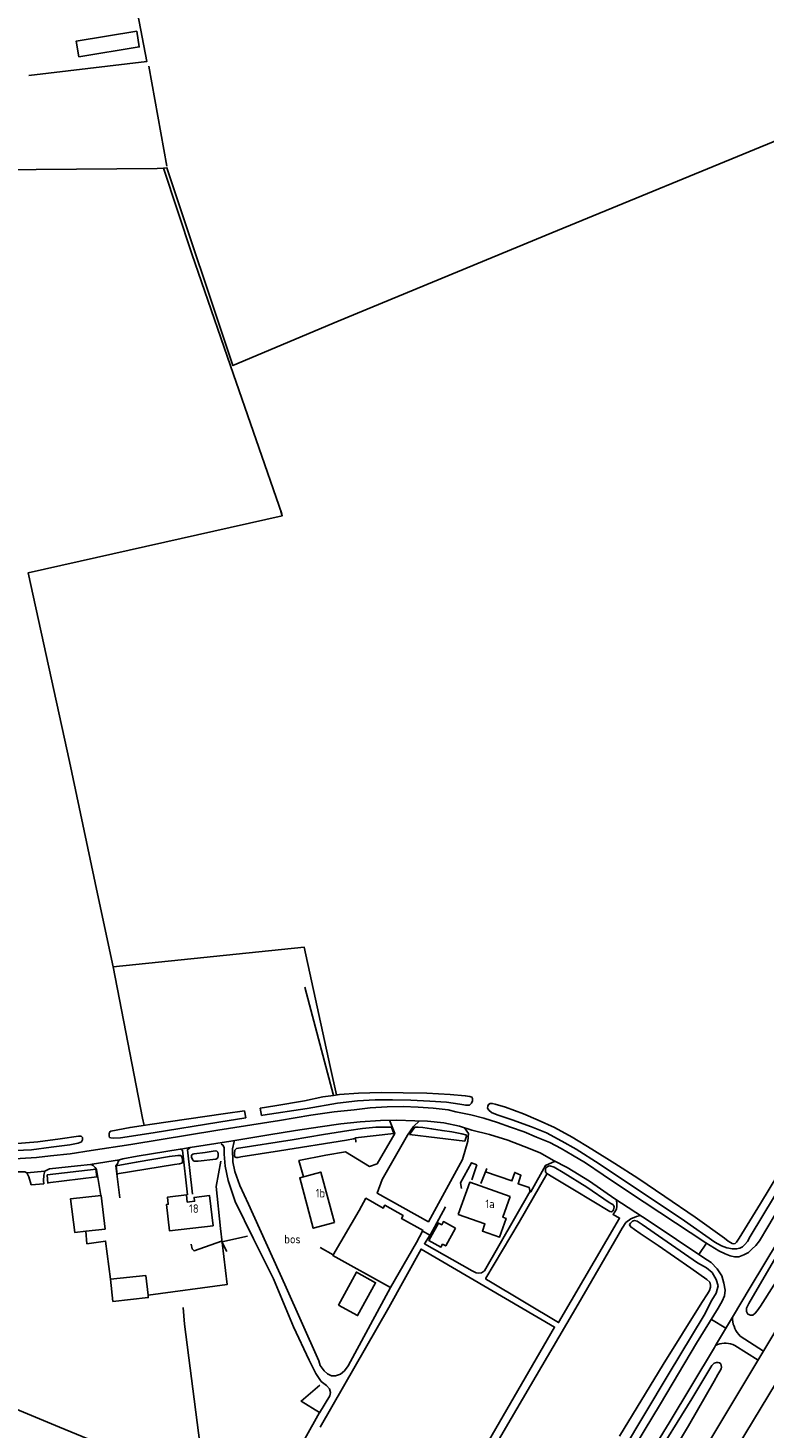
# Model space of a CAD drawing. Header units: metres. Extents: x 226218 to 240385, y 439369 to 449677.
# Tile 202 of 256: x 234493 to 234709, y 444626 to 445037. Entities that reach past the tile are written whole.
import ezdxf

# ---------------------------------------------------------------- set-up
doc = ezdxf.new("R2010")
doc.units = ezdxf.units.M
doc.header["$MEASUREMENT"] = 0
for name, color, linetype in [('DAKRAND-BYG', 4, 'Continuous'), ('FUNKTIEAAND', 253, 'Continuous'), ('HEK', 253, 'Continuous'), ('HOOFDGEBOUW', 4, 'Continuous'), ('HOUTWAL', 253, 'Continuous'), ('HUISNUMMER', 253, 'Continuous'), ('INSTEEKSLOOT', 153, 'Continuous'), ('KANTVERH', 253, 'Continuous'), ('KNTONVERHARD', 253, 'Continuous'), ('KUNSTWERK', 253, 'Continuous'), ('MIDSLTGREPPEL', 253, 'Continuous'), ('MUUR', 253, 'Continuous'), ('OVLIJNOBJ', 253, 'Continuous'), ('RASTER', 253, 'Continuous')]:
    doc.layers.add(name, color=color, linetype=linetype)
doc.styles.get("Standard").update_dxf_attribs({"font": 'iso.shx'})

msp = doc.modelspace()

# ---------------------------------------------------------------- linework, layer by layer
at = {"layer": 'DAKRAND-BYG'}
for p, q in [((234510.09, 444683.72), (234515.76, 444684.33)), ((234608.92, 444683.7), (234607.12, 444680.46)), ((234527.72, 444670.76), (234517.32, 444669.63)), ((234528.35, 444664.99), (234527.72, 444670.76))]:
    msp.add_line(p, q, dxfattribs=at)
for points in [[(234507.99, 445028.41), (234525.75, 445031.27), (234525.01, 445035.87), (234507.25, 445033.01), (234507.99, 445028.41)], [(234583.06, 444686.24), (234579.04, 444701.07), (234572.84, 444699.35), (234576.83, 444684.61), (234583.06, 444686.24)], [(234515.76, 444684.33), (234514.62, 444694.21), (234505.55, 444693.21), (234506.81, 444683.37), (234510.09, 444683.72)], [(234590.27, 444689.83), (234592.26, 444693.4), (234597.38, 444690.54), (234597.82, 444691.33), (234603.21, 444688.32), (234602.73, 444687.46), (234609.05, 444683.93), (234608.92, 444683.7)], [(234590.27, 444689.83), (234582.57, 444676.63), (234599.52, 444667.2), (234607.12, 444680.46)], [(234618.55, 444684.66), (234615.72, 444679.42), (234614.77, 444679.93), (234614.3, 444679.08), (234610.77, 444680.99), (234613.56, 444686.14), (234614.52, 444685.62), (234615.03, 444686.56), (234618.55, 444684.66)], [(234584.2, 444662.06), (234589.49, 444671.72), (234595.13, 444668.63), (234589.84, 444658.97), (234584.2, 444662.06)], [(234517.32, 444669.63), (234518.03, 444663.14), (234528.42, 444664.27), (234528.35, 444664.99)]]:
    msp.add_lwpolyline(points, dxfattribs=at)
at = {"layer": 'HEK'}
msp.add_lwpolyline([(234510.09, 444683.72), (234510.41, 444680.03), (234515.88, 444680.82), (234517.32, 444669.63)], dxfattribs=at)
at = {"layer": 'HOOFDGEBOUW'}
for points in [[(234619.36, 444688.63), (234622.74, 444698.08), (234634.63, 444693.87)], [(234547.41, 444685.3), (234546.38, 444694.19), (234541.85, 444693.67), (234541.98, 444692.54), (234539.83, 444692.29), (234539.59, 444694.36), (234534.04, 444693.72), (234534.29, 444691.64), (234533.74, 444691.57), (234534.64, 444683.82), (234547.41, 444685.3)], [(234619.36, 444688.63), (234627.23, 444685.86), (234626.49, 444683.77), (234631.5, 444682), (234633.43, 444687.49), (234632.5, 444687.82), (234634.63, 444693.87)]]:
    msp.add_lwpolyline(points, dxfattribs=at)
at = {"layer": 'HOUTWAL'}
msp.add_lwpolyline([(234517.58, 445081.19), (234527.95, 445026.96), (234493.39, 445022.9)], dxfattribs=at)
at = {"layer": 'INSTEEKSLOOT'}
for p, q in [((234579.68, 444723.13), (234582.74, 444723.59)), ((234557.01, 444716.96), (234556.67, 444719.1)), ((234561.6, 444717.67), (234561.26, 444719.82)), ((234498.76, 444700.24), (234513.07, 444701.96)), ((234498.88, 444697.94), (234513.31, 444699.7))]:
    msp.add_line(p, q, dxfattribs=at)
for points in [[(234792.44, 444799.36), (234787.36, 444791.16), (234781.33, 444781.38), (234776.13, 444772.65), (234753.33, 444734.5), (234725.57, 444689.28), (234708.12, 444661.7), (234707.12, 444660.34), (234706.57, 444659.68), (234705.79, 444659.12), (234705.16, 444659.1), (234704.4, 444659.43), (234703.97, 444660.19), (234704.02, 444661.16), (234704.64, 444662.54), (234711.86, 444674.96), (234735.1, 444712.91), (234753.36, 444743.25), (234770.38, 444771.19)], [(234582.74, 444723.59), (234584.48, 444723.85), (234590.13, 444724.22), (234596.73, 444724.43), (234603.23, 444724.36), (234610.15, 444724.24), (234617.04, 444723.9), (234621.45, 444723.49), (234622.82, 444723.24), (234623.39, 444723.06), (234623.55, 444722.67)], [(234561.26, 444719.82), (234565.5, 444720.48), (234574.28, 444722.01), (234579.68, 444723.13)], [(234623.55, 444722.67), (234623.52, 444722.01), (234623.3, 444721.3), (234622.72, 444720.75), (234621.58, 444720.7), (234619.82, 444721.05), (234615.95, 444721.6), (234611.04, 444721.93), (234605.51, 444722.15), (234600.04, 444722.31), (234594.96, 444722.31), (234589.8, 444721.97), (234583.91, 444721.28), (234575.02, 444719.75), (234562.05, 444717.74), (234561.6, 444717.67)], [(234712.24, 444693.98), (234705.09, 444682.16), (234704.24, 444680.75), (234703.53, 444679.83), (234702.76, 444679.17), (234702.01, 444678.74), (234701.06, 444678.52), (234699.84, 444678.54), (234698.25, 444678.82), (234696.61, 444679.45), (234694.66, 444680.53), (234685.74, 444686.73), (234677.51, 444692.35), (234668.75, 444698.12), (234660.76, 444703.52), (234653.95, 444707.8), (234649.77, 444710.19), (234645.3, 444712.59), (234640.91, 444714.38), (234635.16, 444716.45), (234630.82, 444717.84), (234629.14, 444718.59), (234628.33, 444719.28), (234627.97, 444719.83), (234628.02, 444720.4), (234628.3, 444720.92), (234628.75, 444721.19), (234629.36, 444721.25), (234630.19, 444721.03), (234633.27, 444720.13), (234638.54, 444718.2)], [(234557.01, 444716.96), (234549.14, 444715.74), (234529.84, 444712.59), (234520.26, 444711.15), (234518.25, 444711), (234517.43, 444711.11), (234517.04, 444711.28), (234516.9, 444711.67), (234516.93, 444712.33), (234517.07, 444712.82), (234517.44, 444713.09), (234523.06, 444714.17), (234526.33, 444714.68), (234528.91, 444715), (234551.11, 444718.23), (234556.67, 444719.1)], [(234638.54, 444718.2), (234642.81, 444716.32), (234647.58, 444714.15), (234652.81, 444711.37), (234658.58, 444707.84), (234665.33, 444703.63), (234672.06, 444699.32), (234679.97, 444693.9), (234688.94, 444687.89), (234697.56, 444681.68), (234698.61, 444680.8), (234699.3, 444680.39), (234699.74, 444680.17), (234700.29, 444680.07), (234700.67, 444680.14), (234701.07, 444680.48), (234701.84, 444681.67), (234708.08, 444691.87), (234715.98, 444704.94)], [(234599.76, 444714.26), (234598.62, 444714.3), (234595.23, 444714.22), (234591.27, 444713.88), (234587.23, 444713.25), (234579.85, 444712.1), (234570.6, 444710.5), (234554.31, 444707.98), (234553.82, 444707.47), (234553.68, 444706.61), (234553.74, 444705.85), (234553.9, 444705.47), (234554.24, 444705.32), (234554.8, 444705.38), (234555.61, 444705.52), (234566.95, 444707.3), (234586.54, 444710.46), (234588.68, 444710.89), (234589.27, 444711.08)], [(234606.61, 444714.22), (234607.01, 444714.24), (234607.59, 444714.28), (234608.99, 444714.14), (234611.56, 444713.8), (234614.63, 444713.27), (234617.46, 444712.88), (234620.48, 444712.31), (234621.89, 444711.95)], [(234454.34, 444709.63), (234460.88, 444708.56), (234466.71, 444707.73), (234472.2, 444707.47), (234479.12, 444707.24), (234487.05, 444707.29), (234494.12, 444707.66), (234499.95, 444708.38), (234505.39, 444709.09), (234507.84, 444709.55), (234508.82, 444709.92), (234509.12, 444710.51), (234509.11, 444711.22), (234508.7, 444711.65), (234507.97, 444711.66), (234502.5, 444710.84), (234495.95, 444710), (234488.71, 444709.37), (234481.64, 444709.3), (234474.61, 444709.46), (234467.5, 444710.17), (234459.69, 444711.22)], [(234519.01, 444702.92), (234524.89, 444703.95), (234534.6, 444705.66), (234537.04, 444705.96), (234537.84, 444705.98), (234538.19, 444705.79), (234538.39, 444705.31), (234538.47, 444704.64), (234538.48, 444703.99), (234538.22, 444703.67), (234537.54, 444703.51), (234536.13, 444703.33), (234519.27, 444700.61)], [(234548.93, 444706.47), (234548.93, 444705.86), (234548.81, 444705.34), (234548.6, 444705.03), (234548.23, 444704.92), (234543.08, 444704.3), (234542.26, 444704.28), (234541.84, 444704.32), (234541.54, 444704.53), (234541.24, 444704.97), (234541.07, 444705.47), (234541.12, 444706), (234541.44, 444706.3), (234541.83, 444706.46), (234545.12, 444706.85), (234547.48, 444707.25), (234548.13, 444707.33), (234548.48, 444707.24), (234548.8, 444706.96), (234548.93, 444706.47)], [(234665.12, 444690.84), (234665.05, 444691.22), (234664.73, 444691.55), (234664.37, 444691.79), (234663.69, 444692.11), (234657.08, 444696.64), (234650.17, 444701.01), (234647.52, 444702.48), (234646.29, 444702.87), (234645.83, 444702.85), (234645.46, 444702.65), (234645.13, 444702.31), (234644.99, 444701.73), (234645.03, 444701.2), (234645.32, 444700.74), (234645.82, 444700.38), (234646.61, 444699.85), (234653.47, 444695.8), (234663.86, 444689.52), (234664.25, 444689.43), (234664.52, 444689.47), (234664.78, 444689.7), (234664.95, 444690.05), (234665.06, 444690.42), (234665.12, 444690.84)], [(234695.63, 444667.68), (234695.12, 444669.59), (234693.86, 444671.59), (234692.19, 444672.94), (234689.57, 444674.43), (234679.39, 444681.54), (234673.36, 444685.71), (234671.85, 444686.7), (234671.1, 444686.89), (234670.51, 444686.72), (234669.9, 444686.13), (234669.63, 444685.56), (234670, 444684.99), (234671.12, 444684.2), (234672.78, 444683.03), (234678.09, 444679.58), (234687.62, 444672.86), (234692.36, 444669.57), (234693.17, 444668.73), (234693.44, 444667.92), (234693.41, 444667.27), (234693.09, 444666.35), (234692.58, 444665.38), (234690.9, 444662.85), (234679.49, 444644.64), (234666.66, 444623.58)], [(234636.78, 444573.31), (234637.22, 444572.76), (234637.85, 444572.39), (234638.38, 444572.21), (234638.71, 444572.2), (234639.09, 444572.24), (234639.37, 444572.52), (234639.73, 444572.95), (234640.56, 444574.13), (234645.45, 444582.6), (234655.19, 444598.55), (234667.62, 444619.17), (234680.99, 444641.6), (234691.6, 444659.05), (234693.82, 444663.53), (234695.08, 444665.57), (234695.63, 444667.68)], [(234665.98, 444598.81), (234676.27, 444615.74), (234687.93, 444634.52), (234693.8, 444644.34), (234694.5, 444645), (234695.13, 444645.23), (234695.62, 444645.21), (234696.04, 444645.08), (234696.4, 444644.79), (234696.56, 444644.32), (234696.6, 444643.87), (234696.51, 444643.36), (234696.18, 444642.62), (234695.61, 444641.73), (234694.51, 444639.76), (234686.98, 444626.61), (234673.65, 444604.42)]]:
    msp.add_lwpolyline(points, dxfattribs=at)
at = {"layer": 'KANTVERH'}
for p, q in [((234540.66, 444708.25), (234537.97, 444707.83)), ((234511.9, 444703.36), (234519.99, 444704.68)), ((234511.46, 444703.31), (234511.9, 444703.36)), ((234514.45, 444694.19), (234513.23, 444701.8)), ((234494.08, 444697.3), (234497.75, 444697.65)), ((234608.92, 444683.71), (234608.92, 444683.7)), ((234692.19, 444680.2), (234690.01, 444676.9)), ((234578.89, 444679), (234582.69, 444676.83)), ((234697.96, 444655.29), (234693.66, 444657.87)), ((234702.16, 444652.97), (234709, 444648.56)), ((234700.53, 444650.24), (234707.39, 444645.87))]:
    msp.add_line(p, q, dxfattribs=at)
for points in [[(234694.54, 444649.58), (234694.92, 444650.2), (234699.9, 444658.53), (234705.09, 444667.19), (234717.39, 444687.7), (234732.22, 444712.18), (234745.87, 444735.03), (234759.93, 444757.92), (234775.26, 444783.89)], [(234697.72, 444677.13), (234699.23, 444676.52), (234700.46, 444676.19), (234701.77, 444676.22), (234703.18, 444676.77), (234704.53, 444677.53), (234705.58, 444678.5), (234706.73, 444679.58), (234707.77, 444680.95), (234710.22, 444684.98), (234714.6, 444692.49), (234720.45, 444702.02), (234726.98, 444713.02), (234732.59, 444722.6), (234739.24, 444733.28), (234745.88, 444744.22), (234750.44, 444751.88), (234756.71, 444762.04), (234768.44, 444781.62)], [(234549.21, 444383.11), (234556.19, 444394.26), (234561.54, 444403.46), (234567.35, 444413.02), (234578.29, 444431.3), (234588.76, 444448.67), (234600.25, 444467.73), (234610.42, 444484.8), (234620.87, 444502.15), (234630.11, 444517.53), (234640.21, 444534.33), (234651.46, 444552.93), (234662.37, 444571.13), (234674.06, 444590.53), (234684.94, 444608.57), (234696.74, 444628.18), (234709.69, 444649.71), (234726.21, 444677.33), (234740.6, 444701.01), (234758.59, 444730.88), (234767.54, 444745.81)], [(234335.76, 444737.98), (234374.83, 444726.88), (234402.6, 444718.5), (234416.36, 444714.37), (234428.98, 444710.68), (234437.71, 444707.98), (234446.77, 444705.57), (234454.89, 444703.75), (234462.1, 444702.55), (234469.42, 444701.7), (234476.15, 444701.24), (234482.38, 444701.13), (234487.92, 444701.13), (234492.14, 444701.17), (234492.81, 444700.87), (234498.09, 444701.39), (234499.42, 444702.06), (234507.63, 444702.92), (234511.46, 444703.31)], [(234377.05, 444730.11), (234389.85, 444726.21), (234403.79, 444722.02), (234417.64, 444717.76), (234428.83, 444714.45), (234438.02, 444711.61), (234445.63, 444709.55), (234451.79, 444708.16), (234457.86, 444706.94), (234463.78, 444706.03), (234469.74, 444705.34), (234474.97, 444704.95), (234479.78, 444704.89), (234485.53, 444704.9), (234490.77, 444705.06), (234495.63, 444705.32), (234499.69, 444705.83)], [(234629.19, 444500.67), (234638.27, 444515.9), (234645.76, 444527.89), (234654.73, 444542.84), (234665.92, 444561.33), (234675.98, 444578.05), (234688.31, 444598.73), (234699.3, 444617.17), (234712.48, 444638.9), (234714.31, 444641.17), (234716.1, 444644.18), (234716.45, 444645.41), (234723.06, 444656.58), (234732.22, 444671.81), (234737.95, 444681.12), (234741.25, 444686.15), (234745.63, 444691.95), (234750.58, 444698.88), (234754.83, 444704.59), (234756.94, 444707.72), (234767.34, 444724.09), (234771.04, 444730.94)], [(234499.69, 444705.83), (234505.51, 444706.43), (234511.61, 444707.41), (234523.24, 444709.22), (234548.78, 444713.35), (234566.89, 444716.19), (234576.1, 444717.74), (234582.96, 444718.72), (234588.8, 444719.36), (234593.53, 444719.89), (234598.49, 444720.25), (234603.17, 444720.31), (234607.59, 444720.14), (234612.05, 444719.83), (234616.42, 444719.33), (234618.66, 444718.79), (234623.05, 444717.91), (234626.85, 444716.88), (234630.91, 444715.59), (234634.76, 444714.26), (234638.68, 444712.93), (234642.39, 444711.35), (234646.21, 444709.78), (234649.55, 444708.01), (234652.95, 444706.07), (234656.76, 444703.83), (234661.95, 444700.26), (234669.39, 444695.33), (234678.58, 444689.18), (234692.06, 444680.28), (234695.87, 444678), (234697.72, 444677.13)], [(234696.79, 444663.19), (234697.52, 444664.8), (234697.67, 444666.48), (234697.28, 444668.53), (234696.69, 444670.65), (234695.36, 444672.68), (234693.56, 444674.57), (234691.47, 444675.92), (234675.43, 444686.68), (234665.37, 444693.25), (234657.94, 444698.38), (234651.3, 444702.43), (234647.35, 444704.51), (234643.41, 444706.69), (234638.76, 444708.59), (234633.9, 444710.41), (234628.51, 444712.07), (234623.41, 444713.39), (234619.79, 444714.51), (234615.11, 444715.51), (234610.39, 444715.99), (234606.66, 444716.15), (234601.23, 444716.31), (234596.6, 444716.27), (234590.55, 444715.83), (234584.91, 444715.28), (234578.89, 444714.37), (234571.63, 444713.28), (234563.81, 444712.02), (234552.61, 444710.12), (234540.66, 444708.25)], [(234580.55, 444706.01), (234586.33, 444707.02), (234593.36, 444702.73), (234595.55, 444703.49), (234600.76, 444712.37), (234599.16, 444716.29)], [(234621.18, 444714.08), (234622.42, 444712.37), (234622.18, 444710.11), (234620.62, 444704.73), (234610.62, 444686.5), (234595.6, 444694.85), (234597.04, 444698.9), (234604.45, 444711.87), (234606.27, 444714.43), (234607.99, 444716.09)], [(234541.42, 444694.58), (234539.88, 444707.66), (234540.66, 444708.25)], [(234519.99, 444704.68), (234519.53, 444704.19), (234519.48, 444703.68), (234518.86, 444702.94), (234520.03, 444693.48)], [(234525.14, 444705.74), (234520.94, 444705.01), (234519.99, 444704.68)], [(234537.97, 444707.83), (234537.73, 444707.79), (234525.14, 444705.74)], [(234537.97, 444707.83), (234538.43, 444707.47), (234539.96, 444694.41)], [(234580.55, 444706.01), (234572.64, 444704.44), (234573.94, 444699.66)], [(234624.8, 444703.19), (234623.25, 444703.8), (234620.02, 444697.95), (234620.34, 444696.31)], [(234627.37, 444701.14), (234635.14, 444698.48), (234635.98, 444700.97), (234637.77, 444700.17), (234636.95, 444697.65), (234640.15, 444696.58), (234640.51, 444695.32), (234640.69, 444695.31), (234644.99, 444703.05), (234647.85, 444704.26)], [(234492.83, 444700.87), (234492.85, 444700.71), (234493.07, 444700.3), (234493.35, 444699.66), (234494.08, 444697.3)], [(234497.75, 444697.65), (234497.61, 444698.47), (234497.77, 444700.2), (234498.01, 444701.38)], [(234513.23, 444701.8), (234513.04, 444702.16), (234512.8, 444702.47), (234512.51, 444702.76), (234512.19, 444702.99), (234511.83, 444703.18), (234511.46, 444703.31)], [(234608.92, 444683.7), (234611.09, 444682.55), (234615.62, 444690.86)], [(234540.98, 444679.93), (234541.26, 444678.54), (234541.83, 444677.93), (234549.9, 444680.81), (234551.45, 444677.75)], [(234669.11, 444617.27), (234678.7, 444633.05), (234689.35, 444650.88), (234695.69, 444661.17), (234696.79, 444663.19)], [(234699.9, 444658.53), (234699.91, 444657.84), (234699.98, 444657.16), (234700.11, 444656.48), (234700.31, 444655.82), (234700.57, 444655.19), (234700.89, 444654.58), (234701.26, 444654), (234701.69, 444653.46), (234702.16, 444652.97)], [(234700.53, 444650.24), (234699.94, 444650.49), (234699.32, 444650.67), (234698.68, 444650.8), (234698.04, 444650.86), (234697.4, 444650.85), (234696.76, 444650.79), (234696.12, 444650.65), (234695.51, 444650.46), (234694.92, 444650.2)], [(234535.38, 444385.42), (234546.41, 444403.78), (234557.15, 444421.63), (234567.13, 444438.44), (234581.93, 444462.77), (234595.31, 444485.05), (234609.53, 444508.94), (234621.08, 444527.92), (234632.67, 444547.15), (234642.21, 444563.18), (234653.11, 444581.13), (234667.31, 444604.66), (234681.28, 444627.52), (234694.54, 444649.58)]]:
    msp.add_lwpolyline(points, dxfattribs=at)
at = {"layer": 'KNTONVERHARD'}
for points in [[(234549.79, 444709.41), (234550.43, 444708.91), (234550.64, 444708.21), (234550.66, 444706.31), (234550.98, 444702.78), (234551.84, 444698.57), (234553.95, 444692.44), (234559.31, 444681.51), (234565.15, 444669.71), (234571.01, 444655.7), (234575.67, 444645.9), (234577.59, 444641.95), (234579.15, 444639.67), (234580.69, 444638.41), (234581.6, 444637.46), (234581.84, 444636.44), (234581.68, 444635.43), (234578.68, 444630.47)], [(234553.57, 444710.07), (234553.12, 444707.86), (234553.25, 444704.14), (234553.78, 444701.26), (234555.23, 444697.16), (234557.81, 444691.67), (234568.52, 444668.14), (234578.42, 444645.65)], [(234645.44, 444700.65), (234637.29, 444686.39), (234627.47, 444669.95), (234627.48, 444669.66), (234628.34, 444669.17), (234648.81, 444656.94), (234666.72, 444687.58), (234664.81, 444688.6), (234665.82, 444690.16), (234665.96, 444691.09), (234665.97, 444691.87), (234665.86, 444692.76), (234665.94, 444692.88)], [(234640.46, 444695.52), (234627.06, 444672.13), (234626.21, 444671.53), (234625.42, 444671.41), (234624.63, 444671.53), (234623.49, 444672.06), (234609.46, 444680.05), (234611.15, 444682.66)], [(234635.2, 444572.53), (234617.48, 444583.39), (234616.35, 444584.05), (234615.04, 444585), (234614.01, 444586.21), (234613.3, 444587.65), (234612.92, 444589), (234612.97, 444590.43), (234613.62, 444592.33), (234634.91, 444628.79), (234654.57, 444662.36), (234666.32, 444682.59), (234667.51, 444684.66), (234668.59, 444686.26), (234670.05, 444687.37), (234671.73, 444688.07), (234672.86, 444688.36)], [(234578.87, 444626.23), (234599.05, 444661.34), (234608.49, 444678.47), (234647.67, 444655.62), (234607.78, 444586.83), (234611.49, 444584.73), (234634.16, 444570.81)], [(234578.42, 444645.65), (234578.89, 444644.34), (234580.02, 444642.79), (234581.04, 444641.83), (234582.21, 444641.26), (234583.39, 444641.29), (234584.87, 444641.82), (234585.96, 444642.79), (234587.1, 444644.25), (234599.47, 444667.2)]]:
    msp.add_lwpolyline(points, dxfattribs=at)
at = {"layer": 'KUNSTWERK'}
for p, q in [((234599.76, 444714.26), (234600.51, 444712.38)), ((234605.04, 444712.11), (234606.61, 444714.22)), ((234621.31, 444710.16), (234621.89, 444711.95)), ((234498.75, 444700.31), (234498.89, 444697.76)), ((234513.06, 444701.99), (234513.32, 444699.59)), ((234519.01, 444702.92), (234519.3, 444700.3)), ((234623.36, 444698.81), (234624.8, 444703.19)), ((234625.98, 444697.75), (234627.8, 444702.18))]:
    msp.add_line(p, q, dxfattribs=at)
at = {"layer": 'MIDSLTGREPPEL'}
msp.add_line((234582.74, 444723.59), (234574.39, 444755.38), dxfattribs=at)
at = {"layer": 'MUUR'}
msp.add_line((234605.04, 444712.11), (234621.31, 444710.16), dxfattribs=at)
msp.add_lwpolyline([(234600.51, 444712.38), (234589.27, 444711.1), (234589.32, 444709.88)], dxfattribs=at)
at = {"layer": 'OVLIJNOBJ'}
msp.add_lwpolyline([(234583.61, 444723.72), (234581.74, 444732.03), (234574.13, 444767.09), (234518.07, 444761.36), (234526.73, 444716.91), (234527.22, 444714.79)], dxfattribs=at)
at = {"layer": 'RASTER'}
for p, q in [((234533.9, 444996.27), (234528.54, 445025.66)), ((234549.98, 444680.66), (234557.57, 444682.26))]:
    msp.add_line(p, q, dxfattribs=at)
for points in [[(234532.83, 444995.72), (234533.88, 444995.8), (234553.23, 444937.76), (234584.09, 444950.77), (234646.87, 444976.68), (234713.5, 445004.12), (234791.15, 445036.33)], [(234428.86, 444994.57), (234450.7, 444994.67), (234495.53, 444995.26), (234531.03, 444995.61), (234532.83, 444995.72), (234541.15, 444970.57), (234552.49, 444937.64), (234567.56, 444894.24)], [(234567.33, 444894.94), (234567.75, 444893.67), (234493.13, 444876.91), (234505.25, 444821.58), (234513.55, 444782.73), (234518.07, 444761.36)], [(234528.35, 444664.99), (234551.59, 444668.1), (234549.62, 444684.48), (234548.33, 444696.81), (234549.74, 444704.31)], [(234538.69, 444661.3), (234539.02, 444656.45), (234545.21, 444608.6), (234545.19, 444608.57)], [(234424.05, 444658.54), (234463.03, 444642.53), (234502.31, 444626.18), (234545.12, 444608.6), (234562.44, 444601.39), (234578.7, 444630.52), (234573.23, 444633.88), (234578.72, 444638.58)]]:
    msp.add_lwpolyline(points, dxfattribs=at)

# ---------------------------------------------------------------- texts
at = {"layer": 'FUNKTIEAAND'}
msp.add_text('bos', height=2.5, dxfattribs=at).set_placement((234568.33, 444680.17))
at = {"layer": 'HUISNUMMER'}
for s, p in [('1b', (234577.54, 444693.67)), ('18', (234540.37, 444689.11)), ('1a', (234627.34, 444690.51))]:
    msp.add_text(s, height=2.5, dxfattribs=at).set_placement(p)

doc.saveas('drawing.dxf')
